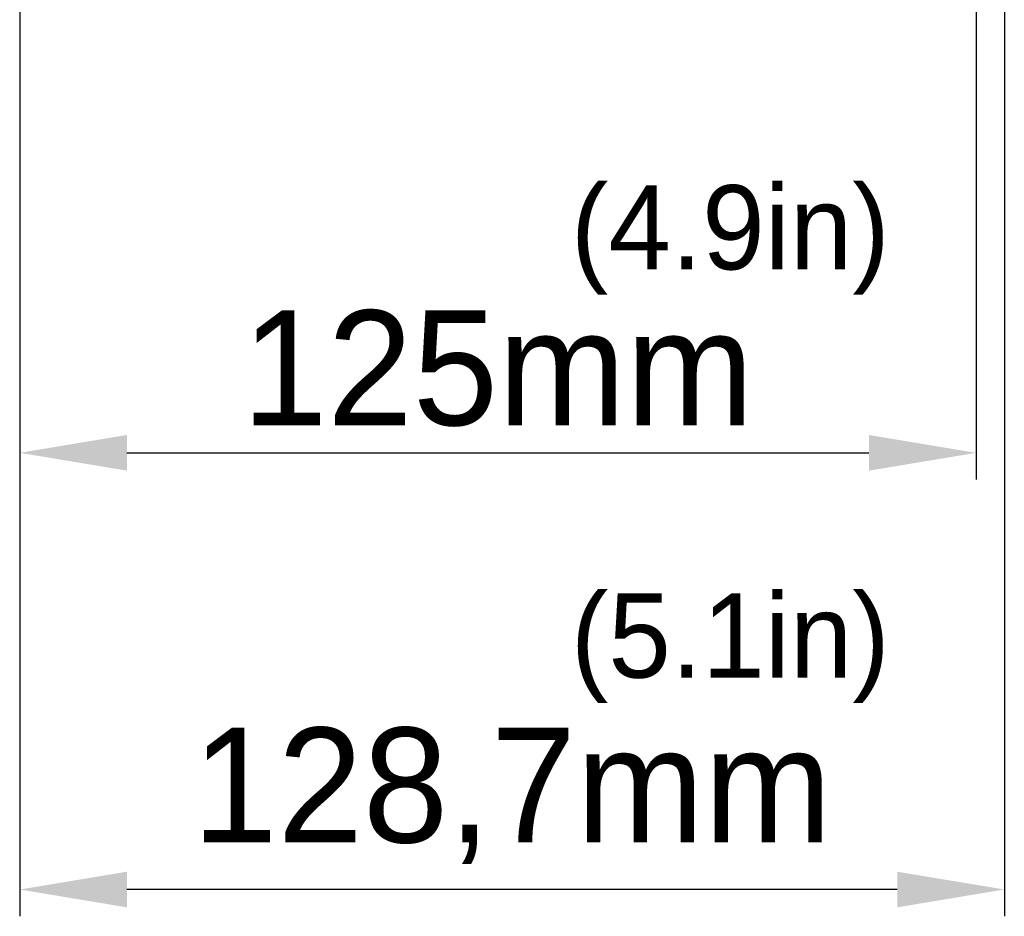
# Model space of a CAD drawing. Header units: millimetres. Extents: x 29170 to 33192, y 579 to 3108.
# Tile 94 of 256: x 29904 to 30032, y 2279 to 2396. Entities that reach past the tile are written whole.
import ezdxf

# ---------------------------------------------------------------- set-up
doc = ezdxf.new("R2010")
doc.units = ezdxf.units.MM
doc.layers.add('细实线', color=7, linetype='Continuous', lineweight=13)
doc.dimstyles.new('ISO-25', dxfattribs={"dimtxt": 15, "dimasz": 14, "dimexe": 3.5, "dimexo": 0, "dimgap": 3.5, "dimtad": 1, "dimtxsty": 'Standard', "dimcen": 2.5, "dimadec": 0, "dimazin": 0, "dimtfac": 1, "dimtmove": 0, "dimatfit": 3, "dimfxl": 1, "dimarcsym": 0})

# ---------------------------------------------------------------- blocks, each defined once
blk = doc.blocks.new('*D9')
at = {"layer": 'Defpoints', "color": 0, "transparency": 16777216}
for p in [(30028.63, 2424.25), (29903.63, 2409.67), (30028.63, 2339.84)]:
    blk.add_point(p, dxfattribs=at)
at = {"layer": '细实线', "color": 0, "lineweight": -2, "transparency": 16777216}
for p, q in [((30028.63, 2424.25), (30028.63, 2336.34)), ((29903.63, 2409.67), (29903.63, 2336.34)), ((29917.63, 2339.84), (30014.63, 2339.84))]:
    blk.add_line(p, q, dxfattribs=at)
at = {"layer": '细实线', "color": 0, "transparency": 16777216}
for points in [[(29917.63, 2342.17), (29917.63, 2337.51), (29903.63, 2339.84)], [(30014.63, 2342.17), (30014.63, 2337.51), (30028.63, 2339.84)]]:
    blk.add_solid(points, dxfattribs=at)
at = {"layer": '细实线', "color": 0, "transparency": 16777216, "insert": (29966.13, 2350.84), "char_height": 15, "attachment_point": 5}
blk.add_mtext('125mm', dxfattribs=at)
blk = doc.blocks.new('*D10')
at = {"layer": 'Defpoints', "color": 0, "transparency": 16777216}
for p in [(30032.33, 2480.72), (29903.63, 2409.08), (29903.63, 2282.78)]:
    blk.add_point(p, dxfattribs=at)
at = {"layer": '细实线', "color": 0, "lineweight": -2, "transparency": 16777216}
for p, q in [((30032.33, 2480.72), (30032.33, 2279.28)), ((29903.63, 2409.08), (29903.63, 2279.28)), ((30018.33, 2282.78), (29917.63, 2282.78))]:
    blk.add_line(p, q, dxfattribs=at)
at = {"layer": '细实线', "color": 0, "transparency": 16777216}
for points in [[(29917.63, 2285.11), (29917.63, 2280.45), (29903.63, 2282.78)], [(30018.33, 2285.11), (30018.33, 2280.45), (30032.33, 2282.78)]]:
    blk.add_solid(points, dxfattribs=at)
at = {"layer": '细实线', "color": 0, "transparency": 16777216, "insert": (29967.98, 2295.03), "char_height": 15, "attachment_point": 5}
blk.add_mtext('128,7mm', dxfattribs=at)

msp = doc.modelspace()

# ---------------------------------------------------------------- texts
at = {"layer": '细实线', "char_height": 11, "width": 113.82149, "attachment_point": 1}
for s, insert in [('(4.9in)', (29975.666, 2374.807)), ('(5.1in)', (29975.666, 2321.464))]:
    msp.add_mtext(s, dxfattribs=dict(at, insert=insert))

# ---------------------------------------------------------------- dimensions: what is measured, and where the dimension line sits
at = {"layer": '细实线'}
for base, p1, p2, picture, middle in [((29903.625, 2282.781), (30032.325, 2480.716), (29903.625, 2409.084), '*D10', (29967.975, 2295.031)), ((30028.625, 2339.839), (29903.625, 2409.67), (30028.625, 2424.246), '*D9', (29966.125, 2350.839))]:
    dim = msp.add_linear_dim(base=base, p1=p1, p2=p2, text='<>mm', dimstyle='ISO-25', dxfattribs=at)
    dim.commit()
    dim.dimension.update_dxf_attribs({"geometry": picture, "text_midpoint": middle})

doc.saveas('drawing.dxf')
